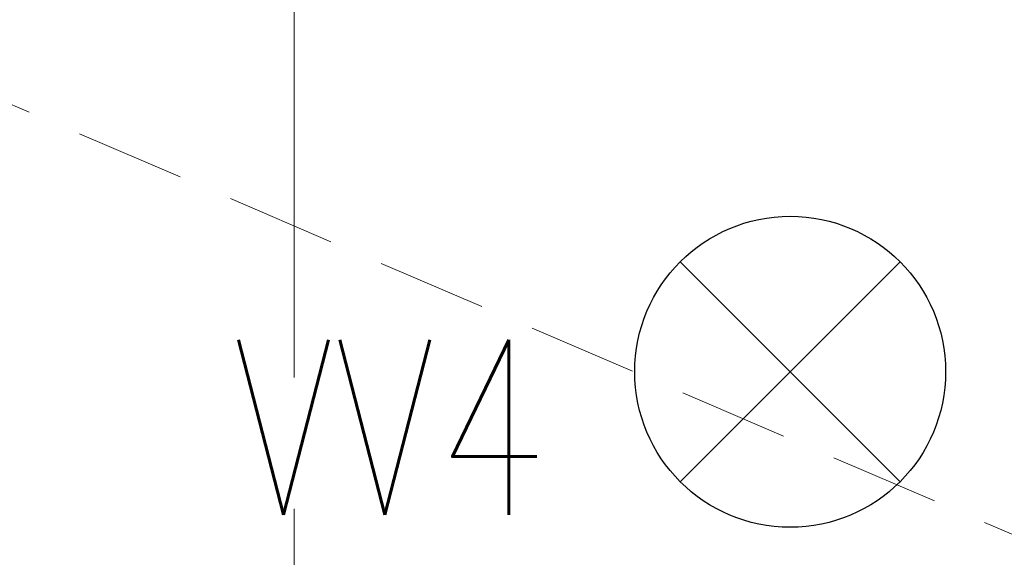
# Model space of a CAD drawing. Header units: millimetres. Extents: x 71658 to 298332, y -154437 to -30421.
# Tile 4 of 155: x 90817 to 91941, y -61031 to -60417. Entities that reach past the tile are written whole.
import ezdxf
from ezdxf.enums import TextEntityAlignment as Align

# ---------------------------------------------------------------- set-up
doc = ezdxf.new("R2010")
doc.units = ezdxf.units.MM
doc.header["$LTSCALE"] = 500
doc.header["$MEASUREMENT"] = 0
doc.linetypes.add('Center', pattern=[48, 30, -6, 6, -6])
doc.linetypes.add('DASHED2', pattern=[0.375, 0.25, -0.125])
doc.layers.get('0').update_dxf_attribs({"color": 250, "lineweight": 5})
doc.layers.get('Defpoints').update_dxf_attribs({"lineweight": 9})
for name, color, linetype, lineweight in [('A-02-PEENJOON', 7, 'Continuous', 0), ('A-06-TELJED', 253, 'Center', 0), ('VAL_TING', 7, 'Continuous', 18), ('VAL_TXT', 5, 'Continuous', 15)]:
    doc.layers.add(name, color=color, linetype=linetype, lineweight=lineweight)
doc.styles.add('DET', font='simplex.shx', dxfattribs={"width": 0.7, "oblique": 12})
doc.styles.add('ELEKTER', font='romans.shx', dxfattribs={"width": 0.75})
doc.dimstyles.new('tööjoonis', dxfattribs={"dimscale": 100, "dimtxt": 2, "dimasz": 1, "dimexe": 5, "dimexo": 0, "dimgap": 0.75, "dimtad": 1, "dimdec": 0, "dimdsep": 46, "dimtxsty": 'DET', "dimblk1": 'MITTAPÄÄ', "dimblk2": 'MITTAPÄÄ', "dimsah": 1, "dimcen": 1, "dimse1": 1, "dimse2": 1, "dimadec": 0, "dimazin": 0, "dimtfac": 1, "dimtdec": 0, "dimtix": 1, "dimtmove": 0, "dimatfit": 2, "dimldrblk": 'MITTAPÄÄ', "dimfxl": 1, "dimtolj": 1, "dimtzin": 0, "dimarcsym": 0})

# ---------------------------------------------------------------- blocks, each defined once
blk = doc.blocks.new('MITTAPÄÄ')
for p, q in [((0, -0.5), (0, 0.5)), ((-0.3536, -0.3536), (0.3536, 0.3536)), ((1, 0), (-1, 0))]:
    blk.add_line(p, q)
blk = doc.blocks.new('*D66')
at = {"layer": 'A-06-TELJED', "color": 0, "linetype": 'ByBlock', "lineweight": -2, "transparency": 16777216}
blk.add_line((89830.1, -61735.5), (90930.1, -61735.5), dxfattribs=at)
at = {"layer": 'Defpoints', "color": 0, "linetype": 'ByBlock', "transparency": 16777216}
for p in [(91130.1, -60553.8), (89630.1, -60801), (91130.1, -61735.5)]:
    blk.add_point(p, dxfattribs=at)
at = {"layer": 'A-06-TELJED', "color": 0, "linetype": 'ByBlock', "lineweight": -2, "transparency": 16777216, "xscale": 200, "yscale": 200, "zscale": 200, "rotation": 180}
blk.add_blockref('MITTAPÄÄ', (89630.1, -61735.5), dxfattribs=at)
at = {"layer": 'A-06-TELJED', "color": 0, "linetype": 'ByBlock', "lineweight": -2, "transparency": 16777216, "xscale": 200, "yscale": 200, "zscale": 200}
blk.add_blockref('MITTAPÄÄ', (91130.1, -61735.5), dxfattribs=at)
at = {"layer": 'A-06-TELJED', "color": 0, "linetype": 'ByBlock', "transparency": 16777216, "insert": (90380.1, -61545.5), "char_height": 180, "attachment_point": 5, "style": 'DET', "bg_fill": 3, "box_fill_scale": 1.25, "bg_fill_color": 256, "bg_fill_true_color": 13158600, "bg_fill_transparency": 0}
blk.add_mtext('\\A1;1500', dxfattribs=at)
blk = doc.blocks.new('ET1513')
at = {"lineweight": 30}
for p, q in [((-125.5, -125.5), (125.5, 125.5)), ((125.5, -125.5), (-125.5, 125.5))]:
    blk.add_line(p, q, dxfattribs=at)
blk.add_circle((0, 0), 177.5, dxfattribs=at)
at = {"layer": 'Defpoints', "lineweight": 30}
blk.add_point((-0.5, -0.5), dxfattribs=at)
at = {"lineweight": 30, "style": 'ELEKTER'}
for tag, p in [('TÄHIS', (194.5, 364.5)), ('RAAM', (194.5, 364.5)), ('KÕRGUS', (-410.5, 204.5))]:
    blk.add_attdef(tag, text='', height=125, dxfattribs=at).set_placement(p, align=Align.MIDDLE)
blk = doc.blocks.new('VALGUSTID')
at = {"layer": 'VAL_TING', "lineweight": 30, "ltscale": 100}
ref = blk.add_blockref('ET1513', (215069.8, -47728.1), dxfattribs=at)
ref.add_attrib('TÄHIS', 'VV4', dxfattribs={"layer": 'VAL_TXT', "lineweight": 30, "height": 200, "style": 'ELEKTER', "width": 0.75}).set_placement((214613.3, -47791.6), align=Align.MIDDLE)
blk = doc.blocks.new('TELG')
at = {"layer": 'A-06-TELJED', "linetype": 'ByBlock'}
dim = blk.add_linear_dim(base=(91130.1, -61735.5), p1=(89630.1, -60801), p2=(91130.1, -60553.8), dimstyle='tööjoonis', override={"dimtxt": 1.8, "dimasz": 2, "dimgap": 1, "dimfxl": 5, "dimtfill": 1, "dimarcsym": 2}, dxfattribs=at)
dim.commit()
dim.dimension.update_dxf_attribs({"geometry": '*D66', "text_midpoint": (90380.1, -61545.5)})
at = {"layer": 'A-06-TELJED', "ltscale": 0.05}
blk.add_lwpolyline([(91130.1, -62025.6), (91130.1, -43876.7)], dxfattribs=at)

msp = doc.modelspace()

# ---------------------------------------------------------------- block references
at = {"layer": 'A-06-TELJED'}
msp.add_blockref('TELG', (0, 0), dxfattribs=at)

# ---------------------------------------------------------------- next in the draw order: linework, layer by layer
at = {"layer": 'A-02-PEENJOON', "color": 251, "linetype": 'DASHED2', "lineweight": 15, "true_color": 0x636466}
msp.add_lwpolyline([(90540.289, -60399.414), (95867.206, -62685.997)], dxfattribs=at)

# ---------------------------------------------------------------- next in the draw order: block references
at = {"layer": 'VAL_TING'}
msp.add_blockref('VALGUSTID', (-123373.264, -13090.897), dxfattribs=at)

doc.saveas('drawing.dxf')
